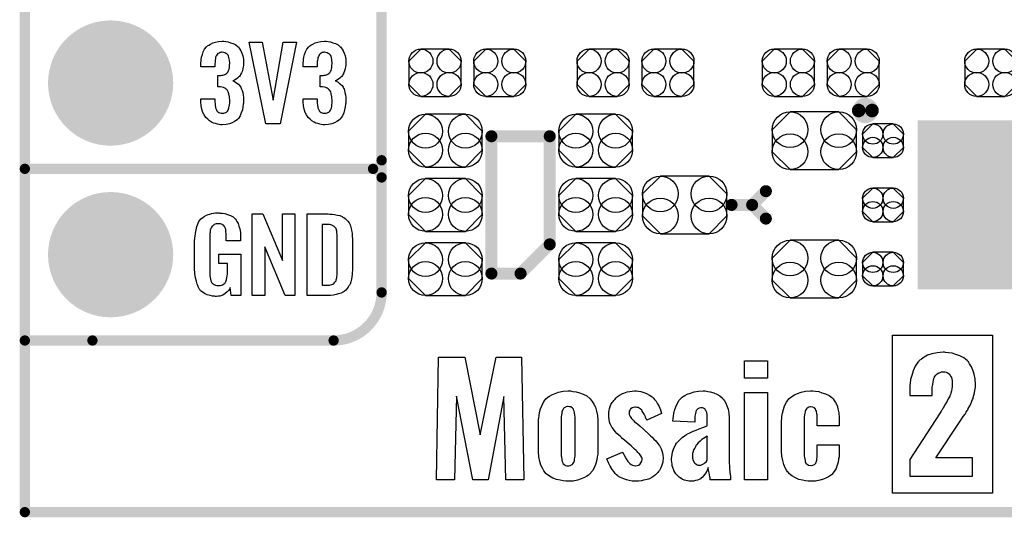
# Model space of a CAD drawing. Extents: x -0.07 to 0.95, y -0.15 to 2.1.
# Tile 1 of 14: x -0.05 to 0.52, y -0.15 to 0.14. Entities that reach past the tile are written whole.
import ezdxf

# ---------------------------------------------------------------- set-up
doc = ezdxf.new("R2010")
doc.units = 0
doc.layers.get('0').update_dxf_attribs({"linetype": 'CONTINUOUS'})
for name, color, linetype in [('gko', 6, 'CONTINUOUS'), ('gto', 2, 'CONTINUOUS'), ('gts', 1, 'CONTINUOUS')]:
    doc.layers.add(name, color=color, linetype=linetype)

# ---------------------------------------------------------------- blocks, each defined once
blk = doc.blocks.new('D97')
at = {"const_width": 0.003}
blk.add_lwpolyline([(-0.0015, 0, 1), (0.0015, 0, 1)], format="xyb", close=True, dxfattribs=at)
blk = doc.blocks.new('D96')
at = {"const_width": 0.00395}
blk.add_lwpolyline([(-0.001975, 0, 1), (0.001975, 0, 1)], format="xyb", close=True, dxfattribs=at)
blk = doc.blocks.new('D98')
at = {"const_width": 0.0035}
blk.add_lwpolyline([(-0.00175, 0, 1), (0.00175, 0, 1)], format="xyb", close=True, dxfattribs=at)
blk = doc.blocks.new('D105')
blk.add_lwpolyline([(-0.0152, 0.0068), (-0.0152, -0.0068), (-0.0082, -0.0138), (0.0082, -0.0138), (0.0152, -0.0068), (0.0152, 0.0068), (0.0082, 0.0138), (-0.0082, 0.0138)], close=True)
for centre in [(-0.0082, 0.0068), (0.0082, 0.0068), (-0.0082, -0.0068), (0.0082, -0.0068)]:
    blk.add_circle(centre, 0.007)
blk = doc.blocks.new('D144')
blk.add_lwpolyline([(-0.0142, -0.0168), (0.0142, -0.0168), (0.0246, -0.0064), (0.0246, 0.0064), (0.0142, 0.0168), (-0.0142, 0.0168), (-0.0246, 0.0064), (-0.0246, -0.0064)], close=True)
for centre in [(-0.0142, 0.0064), (0.0142, 0.0064), (-0.0142, -0.0064), (0.0142, -0.0064)]:
    blk.add_circle(centre, 0.0104)
blk = doc.blocks.new('D145')
blk.add_lwpolyline([(0.006, 0.0098), (-0.006, 0.0098), (-0.0119, 0.0039), (-0.0119, -0.0039), (-0.006, -0.0098), (0.006, -0.0098), (0.0119, -0.0039), (0.0119, 0.0039)], close=True)
for centre in [(-0.006, 0.0039), (0.006, 0.0039), (-0.006, -0.0039), (0.006, -0.0039)]:
    blk.add_circle(centre, 0.0059)
blk = doc.blocks.new('D147')
blk.add_lwpolyline([(-0.0116, -0.0154), (0.0116, -0.0154), (0.0215, -0.0055), (0.0215, 0.0055), (0.0116, 0.0154), (-0.0116, 0.0154), (-0.0215, 0.0055), (-0.0215, -0.0055)], close=True)
for centre in [(-0.0116, 0.0055), (0.0116, 0.0055), (-0.0116, -0.0055), (0.0116, -0.0055)]:
    blk.add_circle(centre, 0.0099)
blk = doc.blocks.new('D137')
at = {"const_width": 0.0984}
blk.add_lwpolyline([(-0.0315, 0), (0.0315, 0)], dxfattribs=at)
blk = doc.blocks.new('D107')
at = {"const_width": 0.0365}
blk.add_lwpolyline([(-0.01825, 0, 1), (0.01825, 0, 1)], format="xyb", close=True, dxfattribs=at)

msp = doc.modelspace()

# ---------------------------------------------------------------- linework, layer by layer
at = {"layer": 'gko', "color": 6, "const_width": 0.006}
for points in [[(-0.05, 1.055), (-0.05, -0.15)], [(-0.05, -0.15), (0.85, -0.15)]]:
    msp.add_lwpolyline(points, dxfattribs=at)
at = {"layer": 'gto', "color": 2}
for points, const_width in [([(0.158, -0.022), (0.158, 0.722)], 0.006), ([(0.158, 0.055), (0.158, 0.145)], 0.006), ([(0.4361, 0.084), (0.4361, 0.084)], 0.007), ([(0.4439, 0.084), (0.4439, 0.084)], 0.007), ([(0.4439, 0.084), (0.4439, 0.084)], 0.007), ([(0.222, 0.069), (0.256, 0.069)], 0.007), ([(0.222, -0.011), (0.222, 0.069)], 0.007), ([(0.256, 0.006), (0.256, 0.069)], 0.007), ([(-0.05, 0.05), (0.153, 0.05)], 0.006), ([(-0.05, 0.05), (0.153, 0.05)], 0.006), ([(0.153, 0.05), (0.153, 0.05)], 0.006), ([(0.153, 0.05), (0.153, 0.05)], 0.006), ([(0.158, 0.045), (0.158, 0.045)], 0.006), ([(0.158, 0.045), (0.158, 0.045)], 0.006), ([(0.158, 0.045), (0.158, 0.045)], 0.006), ([(0.158, 0.045), (0.158, 0.045)], 0.006), ([(0.374, 0.029), (0.382, 0.037)], 0.007), ([(0.362, 0.029), (0.374, 0.029)], 0.007), ([(0.374, 0.029), (0.382, 0.021)], 0.007), ([(0.239, -0.011), (0.256, 0.006)], 0.007), ([(0.222, -0.011), (0.239, -0.011)], 0.007), ([(-0.05, -0.05), (0.13, -0.05)], 0.006), ([(-0.05, -0.05), (-0.0106, -0.05)], 0.006), ([(0.13, -0.05), (0.13, -0.05)], 0.006), ([(0.13, -0.05), (0.13, -0.05)], 0.006)]:
    msp.add_lwpolyline(points, dxfattribs=dict(at, const_width=const_width))
for points in [[(0.066, 0.1243), (0.0672, 0.1242), (0.0685, 0.124), (0.0699, 0.1235), (0.0715, 0.123), (0.073, 0.1222), (0.0743, 0.1211), (0.0745, 0.121), (0.0748, 0.1206), (0.0753, 0.1197), (0.0759, 0.1187), (0.0765, 0.1174), (0.0771, 0.1159), (0.0774, 0.1139), (0.0775, 0.1118), (0.0775, 0.1116), (0.0775, 0.1111), (0.0774, 0.1103), (0.0773, 0.1094), (0.0771, 0.1083), (0.0768, 0.1071), (0.0763, 0.106), (0.0758, 0.1049), (0.0757, 0.1048), (0.0755, 0.1044), (0.0751, 0.1039), (0.0746, 0.1034), (0.0739, 0.1028), (0.0732, 0.1023), (0.0722, 0.1017), (0.0712, 0.1013), (0.0713, 0.1013), (0.0717, 0.1012), (0.0722, 0.1009), (0.0729, 0.1005), (0.0736, 0.1), (0.0745, 0.0993), (0.0752, 0.0985), (0.0759, 0.0975), (0.0759, 0.0975), (0.0761, 0.0971), (0.0764, 0.0964), (0.0767, 0.0956), (0.077, 0.0945), (0.0772, 0.0932), (0.0774, 0.0916), (0.0775, 0.09), (0.0775, 0.0899), (0.0775, 0.0897), (0.0775, 0.0893), (0.0775, 0.0889), (0.0774, 0.0883), (0.0773, 0.0876), (0.0771, 0.0861), (0.0768, 0.0843), (0.0762, 0.0826), (0.0755, 0.0809), (0.0745, 0.0793), (0.0744, 0.0791), (0.0739, 0.0788), (0.0732, 0.0781), (0.0722, 0.0775), (0.0709, 0.0768), (0.0693, 0.0762), (0.0673, 0.0758), (0.0651, 0.0756), (0.0646, 0.0756), (0.064, 0.0757), (0.0632, 0.0758), (0.0623, 0.076), (0.0611, 0.0764), (0.06, 0.0767), (0.0589, 0.0773), (0.0577, 0.078), (0.0566, 0.079), (0.0555, 0.08), (0.0546, 0.0814), (0.0537, 0.0828), (0.0532, 0.0847), (0.0528, 0.0867), (0.0526, 0.0891), (0.0526, 0.0908), (0.0608, 0.0908), (0.0608, 0.0894), (0.0608, 0.0892), (0.0608, 0.0889), (0.0609, 0.0881), (0.061, 0.0874), (0.0612, 0.0856), (0.0615, 0.0848), (0.0618, 0.084), (0.0619, 0.084), (0.062, 0.0838), (0.0623, 0.0835), (0.0625, 0.0832), (0.063, 0.0829), (0.0636, 0.0827), (0.0644, 0.0825), (0.0652, 0.0824), (0.0656, 0.0824), (0.066, 0.0825), (0.0665, 0.0826), (0.0671, 0.0828), (0.0676, 0.0831), (0.0682, 0.0836), (0.0685, 0.0841), (0.0685, 0.0842), (0.0687, 0.0845), (0.0688, 0.085), (0.069, 0.0855), (0.0692, 0.0864), (0.0693, 0.0873), (0.0695, 0.0885), (0.0695, 0.0898), (0.0695, 0.09), (0.0695, 0.0904), (0.0694, 0.0911), (0.0693, 0.092), (0.0689, 0.0938), (0.0686, 0.0948), (0.0682, 0.0956), (0.0681, 0.0957), (0.0679, 0.096), (0.0676, 0.0963), (0.0672, 0.0966), (0.0666, 0.0971), (0.0659, 0.0974), (0.0649, 0.0976), (0.0639, 0.0978), (0.0625, 0.0978), (0.0625, 0.1044), (0.0643, 0.1044), (0.0648, 0.1045), (0.0655, 0.1046), (0.0662, 0.1048), (0.067, 0.1051), (0.0676, 0.1055), (0.0682, 0.1061), (0.0683, 0.1062), (0.0684, 0.1063), (0.0685, 0.1068), (0.0688, 0.1074), (0.0691, 0.1081), (0.0693, 0.1091), (0.0694, 0.1102), (0.0695, 0.1115), (0.0695, 0.1117), (0.0695, 0.1121), (0.0694, 0.1126), (0.0694, 0.1133), (0.069, 0.1148), (0.0688, 0.1156), (0.0685, 0.1162), (0.0685, 0.1163), (0.0683, 0.1165), (0.068, 0.1168), (0.0677, 0.1171), (0.0672, 0.1173), (0.0666, 0.1176), (0.0659, 0.1178), (0.065, 0.1179), (0.0647, 0.1179), (0.0642, 0.1178), (0.0637, 0.1177), (0.0632, 0.1174), (0.0626, 0.1172), (0.0621, 0.1167), (0.0617, 0.1161), (0.0617, 0.116), (0.0616, 0.1159), (0.0614, 0.1154), (0.0612, 0.1149), (0.0611, 0.1142), (0.061, 0.1134), (0.0609, 0.1123), (0.0608, 0.1111), (0.0608, 0.1094), (0.0526, 0.1094), (0.0526, 0.1116), (0.0526, 0.1117), (0.0526, 0.1119), (0.0526, 0.1122), (0.0527, 0.1126), (0.0528, 0.1137), (0.053, 0.1151), (0.0535, 0.1166), (0.054, 0.1182), (0.0548, 0.1197), (0.0559, 0.121), (0.0561, 0.1212), (0.0565, 0.1216), (0.0572, 0.1221), (0.0583, 0.1227), (0.0596, 0.1234), (0.0611, 0.1238), (0.0629, 0.1242), (0.065, 0.1244), (0.0656, 0.1244), (0.066, 0.1243)], [(0.0989, 0.0763), (0.0904, 0.0763), (0.0808, 0.1238), (0.0884, 0.1238), (0.0947, 0.0901), (0.1006, 0.1238), (0.1084, 0.1238), (0.0989, 0.0763)], [(0.1257, 0.1243), (0.1268, 0.1242), (0.1281, 0.124), (0.1296, 0.1235), (0.1312, 0.123), (0.1326, 0.1222), (0.1339, 0.1211), (0.1341, 0.121), (0.1345, 0.1206), (0.135, 0.1197), (0.1356, 0.1187), (0.1362, 0.1174), (0.1367, 0.1159), (0.1371, 0.1139), (0.1372, 0.1118), (0.1372, 0.1116), (0.1372, 0.1111), (0.1371, 0.1103), (0.137, 0.1094), (0.1367, 0.1083), (0.1364, 0.1071), (0.136, 0.106), (0.1354, 0.1049), (0.1353, 0.1048), (0.1351, 0.1044), (0.1348, 0.1039), (0.1342, 0.1034), (0.1336, 0.1028), (0.1328, 0.1023), (0.1319, 0.1017), (0.1309, 0.1013), (0.131, 0.1013), (0.1314, 0.1012), (0.1319, 0.1009), (0.1326, 0.1005), (0.1333, 0.1), (0.1341, 0.0993), (0.1349, 0.0985), (0.1355, 0.0975), (0.1356, 0.0975), (0.1358, 0.0971), (0.1361, 0.0964), (0.1363, 0.0956), (0.1366, 0.0945), (0.1369, 0.0932), (0.1371, 0.0916), (0.1372, 0.09), (0.1372, 0.0899), (0.1372, 0.0897), (0.1372, 0.0893), (0.1372, 0.0889), (0.1371, 0.0883), (0.137, 0.0876), (0.1368, 0.0861), (0.1364, 0.0843), (0.1359, 0.0826), (0.1351, 0.0809), (0.1341, 0.0793), (0.134, 0.0791), (0.1336, 0.0788), (0.1328, 0.0781), (0.1318, 0.0775), (0.1305, 0.0768), (0.1289, 0.0762), (0.127, 0.0758), (0.1248, 0.0756), (0.1242, 0.0756), (0.1237, 0.0757), (0.1228, 0.0758), (0.1219, 0.076), (0.1208, 0.0764), (0.1197, 0.0767), (0.1186, 0.0773), (0.1174, 0.078), (0.1163, 0.079), (0.1152, 0.08), (0.1142, 0.0814), (0.1134, 0.0828), (0.1129, 0.0847), (0.1125, 0.0867), (0.1123, 0.0891), (0.1123, 0.0908), (0.1204, 0.0908), (0.1204, 0.0894), (0.1204, 0.0892), (0.1204, 0.0889), (0.1205, 0.0881), (0.1206, 0.0874), (0.1209, 0.0856), (0.1212, 0.0848), (0.1215, 0.084), (0.1215, 0.084), (0.1216, 0.0838), (0.1219, 0.0835), (0.1222, 0.0832), (0.1227, 0.0829), (0.1233, 0.0827), (0.124, 0.0825), (0.1249, 0.0824), (0.1252, 0.0824), (0.1257, 0.0825), (0.1262, 0.0826), (0.1267, 0.0828), (0.1273, 0.0831), (0.1278, 0.0836), (0.1282, 0.0841), (0.1282, 0.0842), (0.1284, 0.0845), (0.1285, 0.085), (0.1287, 0.0855), (0.1289, 0.0864), (0.1289, 0.0873), (0.1291, 0.0885), (0.1291, 0.0898), (0.1291, 0.09), (0.1291, 0.0904), (0.129, 0.0911), (0.1289, 0.092), (0.1286, 0.0938), (0.1283, 0.0948), (0.1278, 0.0956), (0.1277, 0.0957), (0.1276, 0.096), (0.1273, 0.0963), (0.1268, 0.0966), (0.1263, 0.0971), (0.1255, 0.0974), (0.1246, 0.0976), (0.1236, 0.0978), (0.1222, 0.0978), (0.1222, 0.1044), (0.124, 0.1044), (0.1245, 0.1045), (0.1252, 0.1046), (0.1259, 0.1048), (0.1266, 0.1051), (0.1273, 0.1055), (0.1278, 0.1061), (0.1279, 0.1062), (0.128, 0.1063), (0.1282, 0.1068), (0.1285, 0.1074), (0.1288, 0.1081), (0.1289, 0.1091), (0.129, 0.1102), (0.1291, 0.1115), (0.1291, 0.1117), (0.1291, 0.1121), (0.129, 0.1126), (0.129, 0.1133), (0.1287, 0.1148), (0.1285, 0.1156), (0.1281, 0.1162), (0.1281, 0.1163), (0.1279, 0.1165), (0.1277, 0.1168), (0.1274, 0.1171), (0.1269, 0.1173), (0.1263, 0.1176), (0.1255, 0.1178), (0.1247, 0.1179), (0.1243, 0.1179), (0.1239, 0.1178), (0.1234, 0.1177), (0.1228, 0.1174), (0.1223, 0.1172), (0.1217, 0.1167), (0.1214, 0.1161), (0.1214, 0.116), (0.1213, 0.1159), (0.1211, 0.1154), (0.1209, 0.1149), (0.1208, 0.1142), (0.1206, 0.1134), (0.1205, 0.1123), (0.1204, 0.1111), (0.1204, 0.1094), (0.1123, 0.1094), (0.1123, 0.1116), (0.1123, 0.1117), (0.1123, 0.1119), (0.1123, 0.1122), (0.1124, 0.1126), (0.1125, 0.1137), (0.1127, 0.1151), (0.1131, 0.1166), (0.1137, 0.1182), (0.1144, 0.1197), (0.1155, 0.121), (0.1157, 0.1212), (0.1162, 0.1216), (0.1168, 0.1221), (0.1179, 0.1227), (0.1192, 0.1234), (0.1208, 0.1238), (0.1226, 0.1242), (0.1247, 0.1244), (0.1252, 0.1244), (0.1257, 0.1243)], [(0.0637, 0.0242), (0.0644, 0.0242), (0.065, 0.0241), (0.0665, 0.0239), (0.0682, 0.0235), (0.0698, 0.0228), (0.0714, 0.022), (0.0721, 0.0215), (0.0727, 0.0208), (0.0728, 0.0206), (0.0732, 0.0202), (0.0736, 0.0193), (0.0743, 0.0182), (0.0748, 0.0167), (0.0753, 0.015), (0.0757, 0.0129), (0.0758, 0.0105), (0.0758, 0.008), (0.0674, 0.008), (0.0674, 0.0106), (0.0674, 0.0107), (0.0674, 0.0111), (0.0674, 0.0116), (0.0674, 0.0121), (0.0672, 0.0134), (0.0672, 0.0142), (0.0671, 0.0147), (0.0671, 0.0148), (0.067, 0.015), (0.067, 0.0153), (0.0668, 0.0156), (0.0664, 0.0164), (0.0658, 0.0171), (0.0656, 0.0172), (0.0653, 0.0174), (0.065, 0.0176), (0.0646, 0.0177), (0.064, 0.0179), (0.0635, 0.0179), (0.0623, 0.0179), (0.062, 0.0179), (0.0615, 0.0179), (0.0604, 0.0175), (0.0599, 0.0172), (0.0595, 0.0168), (0.0593, 0.0167), (0.0589, 0.0161), (0.0585, 0.0153), (0.0581, 0.0142), (0.0581, 0.0141), (0.0581, 0.0139), (0.058, 0.0135), (0.058, 0.013), (0.0579, 0.0124), (0.0579, 0.0117), (0.0578, 0.0108), (0.0578, 0.0099), (0.0578, -0.01), (0.0578, -0.0102), (0.0578, -0.0106), (0.0579, -0.0114), (0.0579, -0.0123), (0.0581, -0.0132), (0.0583, -0.0142), (0.0585, -0.0153), (0.0588, -0.0161), (0.0589, -0.0162), (0.059, -0.0164), (0.0594, -0.0167), (0.0598, -0.017), (0.0603, -0.0174), (0.0611, -0.0178), (0.0619, -0.0179), (0.0629, -0.018), (0.0634, -0.018), (0.0639, -0.0179), (0.0646, -0.0178), (0.0652, -0.0176), (0.0659, -0.0172), (0.0665, -0.0167), (0.067, -0.016), (0.0671, -0.0159), (0.0672, -0.0156), (0.0673, -0.0151), (0.0676, -0.0144), (0.0678, -0.0135), (0.068, -0.0124), (0.0681, -0.0111), (0.0682, -0.0096), (0.0682, -0.0052), (0.0631, -0.0052), (0.0631, 0.0003), (0.0759, 0.0003), (0.0759, -0.0238), (0.0703, -0.0238), (0.0697, -0.0191), (0.0697, -0.0192), (0.0697, -0.0193), (0.0693, -0.02), (0.0687, -0.0208), (0.0679, -0.0217), (0.0668, -0.0227), (0.0654, -0.0235), (0.0637, -0.0241), (0.0627, -0.0242), (0.0617, -0.0243), (0.0611, -0.0243), (0.0606, -0.0242), (0.06, -0.0242), (0.0594, -0.0241), (0.058, -0.0238), (0.0563, -0.0233), (0.0548, -0.0226), (0.0533, -0.0216), (0.0525, -0.021), (0.052, -0.0203), (0.052, -0.0202), (0.0519, -0.0201), (0.0517, -0.0198), (0.0515, -0.0195), (0.0513, -0.0191), (0.0511, -0.0185), (0.0508, -0.0179), (0.0505, -0.0172), (0.0502, -0.0164), (0.05, -0.0154), (0.0495, -0.0134), (0.0491, -0.0109), (0.049, -0.0081), (0.049, 0.0079), (0.049, 0.008), (0.049, 0.0082), (0.049, 0.0086), (0.0491, 0.0092), (0.0491, 0.0099), (0.0492, 0.0106), (0.0494, 0.0125), (0.0498, 0.0144), (0.0503, 0.0165), (0.0511, 0.0184), (0.0515, 0.0193), (0.0521, 0.0202), (0.0521, 0.0203), (0.0523, 0.0203), (0.0526, 0.0208), (0.0535, 0.0215), (0.0546, 0.0223), (0.056, 0.023), (0.0569, 0.0234), (0.0578, 0.0237), (0.0588, 0.024), (0.06, 0.0241), (0.0612, 0.0243), (0.0633, 0.0243), (0.0637, 0.0242)], [(0.1074, -0.0238), (0.1017, -0.0238), (0.09, 0.0046), (0.09, -0.0238), (0.0826, -0.0238), (0.0826, 0.0238), (0.0887, 0.0238), (0.1003, -0.0034), (0.1003, 0.0238), (0.1074, 0.0238), (0.1074, -0.0238)], [(0.1278, 0.0237), (0.1291, 0.0236), (0.1306, 0.0234), (0.1321, 0.0231), (0.1336, 0.0228), (0.1349, 0.0222), (0.1351, 0.0221), (0.1354, 0.0219), (0.136, 0.0216), (0.1367, 0.021), (0.1375, 0.0203), (0.1383, 0.0195), (0.139, 0.0185), (0.1396, 0.0174), (0.1397, 0.0172), (0.1398, 0.0168), (0.14, 0.0161), (0.1403, 0.0152), (0.1405, 0.014), (0.1408, 0.0125), (0.1409, 0.0108), (0.141, 0.009), (0.141, -0.0083), (0.141, -0.0084), (0.141, -0.0086), (0.141, -0.0089), (0.141, -0.0093), (0.1409, -0.0103), (0.1408, -0.0115), (0.1406, -0.0129), (0.1404, -0.0143), (0.14, -0.0158), (0.1396, -0.0171), (0.1395, -0.0173), (0.1393, -0.0177), (0.1389, -0.0182), (0.1385, -0.019), (0.1378, -0.0198), (0.1371, -0.0206), (0.1361, -0.0214), (0.135, -0.0221), (0.1348, -0.0222), (0.1344, -0.0224), (0.1337, -0.0227), (0.1326, -0.0229), (0.1314, -0.0232), (0.1299, -0.0235), (0.1281, -0.0237), (0.1262, -0.0238), (0.1146, -0.0238), (0.1146, 0.0238), (0.1268, 0.0238), (0.1278, 0.0237)], [(0.1269, 0.0176), (0.1233, 0.0176), (0.1233, -0.0178), (0.1265, -0.0178), (0.127, -0.0177), (0.1276, -0.0177), (0.1289, -0.0173), (0.1296, -0.0171), (0.1302, -0.0167), (0.1302, -0.0167), (0.1303, -0.0166), (0.1308, -0.016), (0.1314, -0.0152), (0.1315, -0.0146), (0.1317, -0.014), (0.1317, -0.0139), (0.1318, -0.0136), (0.1318, -0.0132), (0.1319, -0.0127), (0.132, -0.0119), (0.132, -0.011), (0.1321, -0.0099), (0.1321, -0.0087), (0.1321, 0.0095), (0.1321, 0.0097), (0.1321, 0.0101), (0.1321, 0.0106), (0.1321, 0.0113), (0.1319, 0.0129), (0.1318, 0.0137), (0.1317, 0.0143), (0.1317, 0.0144), (0.1316, 0.0146), (0.1315, 0.0149), (0.1314, 0.0153), (0.1308, 0.0161), (0.1304, 0.0165), (0.13, 0.0167), (0.1299, 0.0167), (0.1297, 0.0168), (0.1294, 0.017), (0.1289, 0.0172), (0.1284, 0.0173), (0.1277, 0.0175), (0.1269, 0.0176)], [(0.5142, -0.139), (0.4559, -0.139), (0.4559, -0.0468), (0.5142, -0.0468), (0.5142, -0.139)], [(0.4861, -0.0568), (0.4853, -0.0568), (0.4818, -0.0571), (0.4788, -0.0578), (0.4763, -0.0586), (0.4742, -0.0597), (0.4727, -0.0608), (0.4714, -0.0617), (0.4709, -0.0624), (0.4706, -0.0627), (0.4691, -0.065), (0.4678, -0.0676), (0.467, -0.0703), (0.4664, -0.0728), (0.4661, -0.0751), (0.466, -0.0761), (0.466, -0.0769), (0.4659, -0.0776), (0.4659, -0.0821), (0.479, -0.0821), (0.479, -0.0789), (0.479, -0.0771), (0.4793, -0.0756), (0.4795, -0.0742), (0.4797, -0.0731), (0.48, -0.0722), (0.4802, -0.0717), (0.4804, -0.0713), (0.4804, -0.0711), (0.4811, -0.0701), (0.4818, -0.0695), (0.4828, -0.0689), (0.4836, -0.0686), (0.4843, -0.0683), (0.485, -0.0682), (0.4856, -0.0682), (0.4864, -0.0683), (0.4872, -0.0685), (0.4883, -0.069), (0.489, -0.0697), (0.4893, -0.0699), (0.4893, -0.07), (0.4897, -0.0707), (0.4902, -0.0715), (0.4906, -0.0733), (0.4907, -0.074), (0.4907, -0.0747), (0.4907, -0.0751), (0.4907, -0.0753), (0.4907, -0.0768), (0.4904, -0.0782), (0.4902, -0.0794), (0.4899, -0.0806), (0.4896, -0.0815), (0.4893, -0.0822), (0.4892, -0.0826), (0.489, -0.0828), (0.4883, -0.084), (0.4877, -0.0854), (0.4868, -0.0868), (0.486, -0.0882), (0.4853, -0.0893), (0.4847, -0.0903), (0.4843, -0.0908), (0.4842, -0.0911), (0.4832, -0.0928), (0.4659, -0.1194), (0.4659, -0.129), (0.5024, -0.129), (0.5024, -0.1183), (0.4811, -0.1183), (0.4949, -0.0976), (0.4961, -0.0958), (0.4971, -0.0942), (0.4981, -0.0929), (0.4988, -0.0918), (0.4993, -0.0908), (0.4997, -0.0903), (0.4999, -0.0899), (0.5, -0.0897), (0.5013, -0.0875), (0.5021, -0.0854), (0.5025, -0.0844), (0.5028, -0.0838), (0.5029, -0.0833), (0.5029, -0.0832), (0.5036, -0.0804), (0.5039, -0.0792), (0.504, -0.0781), (0.5042, -0.0771), (0.5042, -0.0756), (0.504, -0.0724), (0.5035, -0.0696), (0.5026, -0.0672), (0.5018, -0.0653), (0.5008, -0.0636), (0.5001, -0.0625), (0.4996, -0.062), (0.4993, -0.0617), (0.4974, -0.06), (0.4951, -0.0589), (0.4928, -0.0581), (0.4906, -0.0574), (0.4885, -0.0571), (0.4868, -0.057), (0.4861, -0.0568)], [(0.2409, -0.1312), (0.2304, -0.1312), (0.2293, -0.0827), (0.2201, -0.1312), (0.2111, -0.1312), (0.2017, -0.0824), (0.2005, -0.1312), (0.1899, -0.1312), (0.1911, -0.0598), (0.2065, -0.0598), (0.2154, -0.1049), (0.2247, -0.0598), (0.2396, -0.0598), (0.2409, -0.1312)], [(0.3829, -0.0719), (0.3695, -0.0719), (0.3695, -0.0619), (0.3829, -0.0619), (0.3829, -0.0719)], [(0.2695, -0.0797), (0.2715, -0.0799), (0.2734, -0.0805), (0.2755, -0.0812), (0.2776, -0.0823), (0.2794, -0.0838), (0.2795, -0.084), (0.2801, -0.0847), (0.2808, -0.0856), (0.2817, -0.087), (0.2826, -0.0888), (0.2833, -0.0911), (0.2838, -0.0937), (0.284, -0.0966), (0.284, -0.1149), (0.284, -0.1151), (0.284, -0.1153), (0.284, -0.1158), (0.284, -0.1163), (0.2837, -0.1178), (0.2834, -0.1196), (0.2829, -0.1217), (0.282, -0.1238), (0.2809, -0.1259), (0.2794, -0.1277), (0.2792, -0.1278), (0.2786, -0.1284), (0.2776, -0.1291), (0.2762, -0.1298), (0.2744, -0.1306), (0.2722, -0.1313), (0.2697, -0.1319), (0.2668, -0.132), (0.2659, -0.132), (0.2654, -0.1319), (0.2638, -0.1317), (0.262, -0.1314), (0.26, -0.1309), (0.2579, -0.1302), (0.2558, -0.1291), (0.254, -0.1277), (0.2538, -0.1274), (0.2533, -0.1269), (0.2526, -0.1259), (0.2518, -0.1244), (0.2509, -0.1226), (0.2502, -0.1205), (0.2497, -0.1178), (0.2495, -0.1149), (0.2495, -0.0966), (0.2495, -0.0965), (0.2495, -0.0962), (0.2495, -0.0958), (0.2497, -0.0952), (0.2498, -0.0937), (0.2501, -0.0919), (0.2507, -0.0898), (0.2515, -0.0877), (0.2525, -0.0856), (0.254, -0.0838), (0.2543, -0.0837), (0.2548, -0.0831), (0.2558, -0.0824), (0.2573, -0.0816), (0.2591, -0.0808), (0.2612, -0.0801), (0.2638, -0.0795), (0.2668, -0.0794), (0.2681, -0.0794), (0.2695, -0.0797)], [(0.3077, -0.0795), (0.3091, -0.0798), (0.3108, -0.0802), (0.3124, -0.0809), (0.3142, -0.0818), (0.3158, -0.0829), (0.3159, -0.083), (0.3164, -0.0836), (0.3171, -0.0843), (0.318, -0.0854), (0.3188, -0.0868), (0.3198, -0.0884), (0.3205, -0.0904), (0.3212, -0.0926), (0.3126, -0.0965), (0.3126, -0.0963), (0.3124, -0.0959), (0.3121, -0.0954), (0.3119, -0.0945), (0.311, -0.0929), (0.3099, -0.0911), (0.3098, -0.0909), (0.3096, -0.0906), (0.3088, -0.0899), (0.3076, -0.0891), (0.3067, -0.089), (0.3059, -0.0888), (0.3056, -0.0888), (0.3049, -0.089), (0.3041, -0.0892), (0.3033, -0.0898), (0.3031, -0.0899), (0.3028, -0.0904), (0.3024, -0.0912), (0.3023, -0.0922), (0.3023, -0.0923), (0.3023, -0.0924), (0.3024, -0.0931), (0.3028, -0.0942), (0.3037, -0.0955), (0.3038, -0.0956), (0.304, -0.0958), (0.3044, -0.0962), (0.3049, -0.0966), (0.3055, -0.0973), (0.3063, -0.098), (0.3074, -0.0988), (0.3085, -0.0998), (0.3133, -0.1041), (0.3134, -0.1042), (0.3139, -0.1048), (0.3148, -0.1055), (0.3158, -0.1063), (0.3167, -0.1074), (0.3178, -0.1085), (0.3188, -0.1098), (0.3198, -0.111), (0.3199, -0.1112), (0.3202, -0.1116), (0.3205, -0.1123), (0.321, -0.1131), (0.3214, -0.1142), (0.3217, -0.1155), (0.322, -0.1169), (0.3221, -0.1184), (0.3221, -0.1185), (0.3221, -0.1191), (0.322, -0.1199), (0.3219, -0.1209), (0.3216, -0.1221), (0.3212, -0.1233), (0.3206, -0.1245), (0.3199, -0.1258), (0.3198, -0.1259), (0.3195, -0.1263), (0.3191, -0.1269), (0.3184, -0.1274), (0.3176, -0.1283), (0.3166, -0.1291), (0.3155, -0.1298), (0.3142, -0.1305), (0.3141, -0.1305), (0.3135, -0.1308), (0.3128, -0.1309), (0.3119, -0.1312), (0.3106, -0.1314), (0.3094, -0.1317), (0.3078, -0.1319), (0.3062, -0.132), (0.3051, -0.132), (0.304, -0.1319), (0.3024, -0.1316), (0.3008, -0.1312), (0.2991, -0.1306), (0.2973, -0.1299), (0.2956, -0.1288), (0.2955, -0.1287), (0.2949, -0.1283), (0.2942, -0.1274), (0.2933, -0.1263), (0.2923, -0.1251), (0.2912, -0.1233), (0.2902, -0.1213), (0.2892, -0.119), (0.2985, -0.1151), (0.2985, -0.1152), (0.2987, -0.1153), (0.2988, -0.1158), (0.2991, -0.1163), (0.2997, -0.1176), (0.3005, -0.119), (0.3015, -0.1205), (0.3027, -0.1217), (0.3035, -0.1223), (0.3042, -0.1227), (0.3051, -0.1228), (0.3059, -0.123), (0.3062, -0.123), (0.3069, -0.1228), (0.3078, -0.1226), (0.3087, -0.122), (0.3088, -0.1219), (0.3092, -0.1212), (0.3096, -0.1203), (0.3098, -0.1191), (0.3098, -0.1188), (0.3096, -0.1181), (0.3091, -0.1171), (0.3087, -0.1166), (0.3081, -0.1159), (0.3081, -0.1158), (0.3078, -0.1156), (0.3074, -0.1152), (0.307, -0.1147), (0.3063, -0.114), (0.3055, -0.1133), (0.3045, -0.1123), (0.3034, -0.1113), (0.2987, -0.1073), (0.2985, -0.1072), (0.298, -0.1067), (0.2972, -0.106), (0.2963, -0.1051), (0.2952, -0.1041), (0.2942, -0.103), (0.2931, -0.1017), (0.2923, -0.1006), (0.2922, -0.1005), (0.292, -0.1001), (0.2917, -0.0994), (0.2913, -0.0985), (0.2909, -0.0974), (0.2906, -0.0961), (0.2905, -0.0947), (0.2904, -0.0931), (0.2904, -0.093), (0.2904, -0.0924), (0.2905, -0.0917), (0.2906, -0.0908), (0.2909, -0.0897), (0.2912, -0.0884), (0.2917, -0.0872), (0.2924, -0.0861), (0.2926, -0.0859), (0.2929, -0.0855), (0.2933, -0.0849), (0.294, -0.0843), (0.2947, -0.0834), (0.2956, -0.0826), (0.2966, -0.0819), (0.2978, -0.0812), (0.298, -0.0811), (0.2984, -0.0809), (0.2992, -0.0806), (0.3001, -0.0802), (0.3012, -0.0799), (0.3026, -0.0797), (0.304, -0.0795), (0.3055, -0.0794), (0.3066, -0.0794), (0.3077, -0.0795)], [(0.3481, -0.0797), (0.3496, -0.0799), (0.3516, -0.0804), (0.3534, -0.0812), (0.3552, -0.0822), (0.3567, -0.0836), (0.3568, -0.0837), (0.3573, -0.0843), (0.3579, -0.0852), (0.3586, -0.0865), (0.3593, -0.0881), (0.36, -0.0901), (0.3604, -0.0924), (0.3606, -0.0949), (0.3606, -0.1187), (0.3606, -0.119), (0.3606, -0.1195), (0.3606, -0.1203), (0.3606, -0.1216), (0.3607, -0.1228), (0.3607, -0.1242), (0.361, -0.127), (0.361, -0.1271), (0.3611, -0.1276), (0.3611, -0.1281), (0.3613, -0.1288), (0.3614, -0.1302), (0.3614, -0.1308), (0.3614, -0.1312), (0.3496, -0.1312), (0.3496, -0.131), (0.3495, -0.1308), (0.3495, -0.1301), (0.3493, -0.1294), (0.3492, -0.1283), (0.3489, -0.127), (0.3486, -0.1256), (0.3484, -0.1239), (0.3484, -0.1241), (0.3482, -0.1245), (0.348, -0.1252), (0.3475, -0.126), (0.3471, -0.1269), (0.3464, -0.1278), (0.3457, -0.1288), (0.3448, -0.1298), (0.3446, -0.1299), (0.3443, -0.1301), (0.3438, -0.1305), (0.3431, -0.1309), (0.3421, -0.1313), (0.341, -0.1316), (0.3399, -0.1319), (0.3385, -0.132), (0.338, -0.132), (0.3373, -0.1319), (0.3364, -0.1317), (0.3345, -0.1313), (0.3334, -0.1309), (0.3324, -0.1303), (0.3323, -0.1302), (0.332, -0.1301), (0.3314, -0.1296), (0.3309, -0.1291), (0.3296, -0.1277), (0.3284, -0.1258), (0.3284, -0.1256), (0.3281, -0.1252), (0.328, -0.1246), (0.3277, -0.1239), (0.3274, -0.123), (0.3273, -0.122), (0.327, -0.1198), (0.327, -0.1195), (0.327, -0.1188), (0.3271, -0.1178), (0.3273, -0.1165), (0.3276, -0.1151), (0.3281, -0.1134), (0.3287, -0.1119), (0.3295, -0.1105), (0.3296, -0.1103), (0.3299, -0.1099), (0.3305, -0.1092), (0.3313, -0.1084), (0.3321, -0.1076), (0.3332, -0.1066), (0.3345, -0.1056), (0.3357, -0.1048), (0.3359, -0.1047), (0.3364, -0.1044), (0.3373, -0.104), (0.3384, -0.1035), (0.3396, -0.1029), (0.3413, -0.1022), (0.3431, -0.1015), (0.3452, -0.1006), (0.3478, -0.0997), (0.3478, -0.0948), (0.3478, -0.0947), (0.3478, -0.0944), (0.3478, -0.0938), (0.3477, -0.0933), (0.3475, -0.092), (0.347, -0.0908), (0.347, -0.0906), (0.3468, -0.0905), (0.3464, -0.0899), (0.3456, -0.0895), (0.345, -0.0892), (0.3441, -0.0892), (0.3432, -0.0894), (0.3424, -0.0898), (0.3416, -0.0905), (0.3414, -0.0908), (0.3412, -0.0915), (0.3409, -0.0926), (0.3406, -0.0941), (0.3405, -0.0976), (0.3278, -0.097), (0.328, -0.0954), (0.328, -0.0952), (0.328, -0.0949), (0.3281, -0.0945), (0.3281, -0.094), (0.3284, -0.0926), (0.3288, -0.0908), (0.3295, -0.0887), (0.3303, -0.0868), (0.3314, -0.0848), (0.333, -0.0833), (0.3332, -0.0831), (0.3338, -0.0827), (0.3348, -0.082), (0.3362, -0.0813), (0.338, -0.0806), (0.3402, -0.0799), (0.3427, -0.0795), (0.3455, -0.0794), (0.3467, -0.0794), (0.3481, -0.0797)], [(0.3829, -0.1312), (0.3696, -0.1312), (0.3696, -0.0802), (0.3829, -0.0802), (0.3829, -0.1312)], [(0.411, -0.0795), (0.4128, -0.0798), (0.4147, -0.0804), (0.4168, -0.0811), (0.4189, -0.082), (0.4205, -0.0833), (0.4207, -0.0834), (0.4212, -0.084), (0.4219, -0.0849), (0.4226, -0.0862), (0.4235, -0.0879), (0.424, -0.0898), (0.4246, -0.0922), (0.4247, -0.0949), (0.4247, -0.0998), (0.4119, -0.0998), (0.4119, -0.0945), (0.4119, -0.0944), (0.4119, -0.094), (0.4119, -0.0934), (0.4118, -0.0927), (0.4115, -0.0912), (0.4112, -0.0905), (0.411, -0.0899), (0.4108, -0.0898), (0.4103, -0.0892), (0.4094, -0.0888), (0.4082, -0.0887), (0.4079, -0.0887), (0.4071, -0.0888), (0.4061, -0.0894), (0.4057, -0.0898), (0.4053, -0.0904), (0.4051, -0.0906), (0.405, -0.0911), (0.4049, -0.0916), (0.4047, -0.0923), (0.4046, -0.0933), (0.4044, -0.0944), (0.4044, -0.0958), (0.4044, -0.1159), (0.4044, -0.116), (0.4044, -0.1166), (0.4044, -0.1173), (0.4046, -0.1181), (0.4049, -0.1199), (0.405, -0.1208), (0.4053, -0.1215), (0.4054, -0.1217), (0.406, -0.1221), (0.4069, -0.1226), (0.4082, -0.1228), (0.4085, -0.1228), (0.4093, -0.1227), (0.4103, -0.1223), (0.4111, -0.1215), (0.4112, -0.1212), (0.4114, -0.1209), (0.4115, -0.1203), (0.4117, -0.1198), (0.4118, -0.119), (0.4119, -0.1181), (0.4119, -0.117), (0.4119, -0.1108), (0.4247, -0.1108), (0.4247, -0.1165), (0.4247, -0.1166), (0.4247, -0.1167), (0.4247, -0.1171), (0.4247, -0.1177), (0.4244, -0.1191), (0.4242, -0.1208), (0.4236, -0.1227), (0.4229, -0.1246), (0.4218, -0.1264), (0.4204, -0.1281), (0.4203, -0.1283), (0.4196, -0.1287), (0.4186, -0.1294), (0.4174, -0.1301), (0.4155, -0.1308), (0.4135, -0.1314), (0.411, -0.1319), (0.4081, -0.132), (0.4072, -0.132), (0.4067, -0.1319), (0.4051, -0.1317), (0.4033, -0.1314), (0.4013, -0.1309), (0.3992, -0.1301), (0.3972, -0.1289), (0.3954, -0.1274), (0.3953, -0.1271), (0.3947, -0.1266), (0.394, -0.1255), (0.3933, -0.1241), (0.3925, -0.1223), (0.3918, -0.1199), (0.3913, -0.1174), (0.3911, -0.1144), (0.3911, -0.0972), (0.3911, -0.097), (0.3911, -0.0967), (0.3911, -0.0963), (0.3913, -0.0958), (0.3914, -0.0942), (0.3917, -0.0923), (0.3922, -0.0902), (0.3929, -0.088), (0.394, -0.0859), (0.3954, -0.084), (0.3956, -0.0838), (0.3963, -0.0833), (0.3972, -0.0826), (0.3986, -0.0816), (0.4004, -0.0808), (0.4026, -0.0801), (0.4051, -0.0795), (0.4081, -0.0794), (0.4094, -0.0794), (0.411, -0.0795)], [(0.2668, -0.0884), (0.2663, -0.0884), (0.2655, -0.0887), (0.2644, -0.0892), (0.264, -0.0897), (0.2636, -0.0904), (0.2636, -0.0905), (0.2634, -0.0906), (0.2633, -0.0911), (0.2631, -0.0917), (0.263, -0.0924), (0.2629, -0.0934), (0.2627, -0.0945), (0.2627, -0.0958), (0.2627, -0.1159), (0.2627, -0.116), (0.2627, -0.1165), (0.2627, -0.1171), (0.2629, -0.1178), (0.2631, -0.1196), (0.2633, -0.1205), (0.2636, -0.1213), (0.2636, -0.1215), (0.2637, -0.1216), (0.2643, -0.1221), (0.2652, -0.1228), (0.2659, -0.123), (0.2668, -0.1231), (0.2672, -0.1231), (0.268, -0.1228), (0.2691, -0.1223), (0.2695, -0.1219), (0.2699, -0.1213), (0.2699, -0.1212), (0.2701, -0.121), (0.2702, -0.1205), (0.2704, -0.1199), (0.2705, -0.1192), (0.2706, -0.1183), (0.2708, -0.1171), (0.2708, -0.1159), (0.2708, -0.0958), (0.2708, -0.0956), (0.2708, -0.0952), (0.2708, -0.0945), (0.2706, -0.0937), (0.2705, -0.092), (0.2702, -0.0911), (0.2699, -0.0904), (0.2699, -0.0902), (0.2698, -0.0901), (0.2693, -0.0894), (0.2683, -0.0887), (0.2676, -0.0886), (0.2668, -0.0884)], [(0.3478, -0.1058), (0.3477, -0.1059), (0.3473, -0.106), (0.3466, -0.1065), (0.3456, -0.107), (0.3446, -0.1077), (0.3437, -0.1087), (0.3425, -0.1097), (0.3416, -0.1108), (0.3414, -0.1109), (0.3412, -0.1113), (0.3409, -0.1119), (0.3405, -0.1127), (0.3399, -0.1137), (0.3396, -0.1147), (0.3393, -0.1158), (0.3392, -0.117), (0.3392, -0.1171), (0.3392, -0.1174), (0.3392, -0.118), (0.3393, -0.1185), (0.3396, -0.1199), (0.3403, -0.1212), (0.3405, -0.1215), (0.3412, -0.1219), (0.342, -0.1224), (0.3425, -0.1226), (0.3432, -0.1227), (0.3435, -0.1227), (0.3441, -0.1226), (0.3448, -0.1223), (0.3457, -0.1219), (0.346, -0.1217), (0.3464, -0.1212), (0.3471, -0.1206), (0.3478, -0.1198), (0.3478, -0.1058)]]:
    msp.add_lwpolyline(points, dxfattribs=at)
for points, const_width in [([(0.4439, 0.084, 1), (0.4361, 0.084)], 0.007), ([(0.4361, 0.084, 1), (0.4439, 0.084)], 0.007), ([(0.153, 0.05, 0.414214), (0.158, 0.055)], 0.006), ([(0.158, 0.045, 0.414214), (0.153, 0.05)], 0.006), ([(0.158, 0.045, 0.414214), (0.153, 0.05)], 0.006), ([(0.13, -0.05, 0.414214), (0.158, -0.022)], 0.006)]:
    msp.add_lwpolyline(points, format="xyb", dxfattribs=dict(at, const_width=const_width))

# ---------------------------------------------------------------- block references
at = {"layer": 'gko'}
msp.add_blockref('D97', (-0.05, -0.15), dxfattribs=at)
msp.add_blockref('D97', (-0.05, -0.15), dxfattribs=at)
at = {"layer": 'gto'}
for name, p in [('D96', (0.4361, 0.084)), ('D96', (0.4361, 0.084)), ('D96', (0.4439, 0.084)), ('D96', (0.4439, 0.084)), ('D96', (0.4439, 0.084)), ('D96', (0.4439, 0.084)), ('D98', (0.222, 0.069)), ('D98', (0.222, 0.069)), ('D98', (0.256, 0.069)), ('D98', (0.256, 0.069)), ('D97', (0.158, 0.055)), ('D97', (0.158, 0.055)), ('D97', (-0.05, 0.05)), ('D97', (-0.05, 0.05)), ('D97', (0.153, 0.05)), ('D97', (0.153, 0.05)), ('D97', (0.153, 0.05)), ('D97', (0.153, 0.05)), ('D97', (0.153, 0.05)), ('D97', (0.153, 0.05)), ('D97', (0.153, 0.05)), ('D97', (0.158, 0.045)), ('D97', (0.158, 0.045)), ('D97', (0.158, 0.045)), ('D97', (0.158, 0.045)), ('D97', (0.158, 0.045)), ('D97', (0.158, 0.045)), ('D98', (0.382, 0.037)), ('D98', (0.362, 0.029)), ('D98', (0.374, 0.029)), ('D98', (0.374, 0.029)), ('D98', (0.374, 0.029)), ('D98', (0.382, 0.021)), ('D98', (0.256, 0.006)), ('D98', (0.256, 0.006)), ('D98', (0.222, -0.011)), ('D98', (0.222, -0.011)), ('D98', (0.239, -0.011)), ('D98', (0.239, -0.011)), ('D97', (0.158, -0.022)), ('D97', (0.158, -0.022)), ('D97', (-0.05, -0.05)), ('D97', (-0.05, -0.05)), ('D97', (-0.0106, -0.05)), ('D97', (0.13, -0.05)), ('D97', (0.13, -0.05)), ('D97', (0.13, -0.05)), ('D97', (0.13, -0.05))]:
    msp.add_blockref(name, p, dxfattribs=at)
at = {"layer": 'gts'}
for name, p in [('D107', (0, 0.1)), ('D105', (0.1891, 0.106)), ('D105', (0.2269, 0.106)), ('D105', (0.2871, 0.106)), ('D105', (0.3249, 0.106)), ('D105', (0.3951, 0.106)), ('D105', (0.4329, 0.106)), ('D105', (0.5131, 0.106)), ('D147', (0.1952, 0.0664)), ('D147', (0.2828, 0.0664)), ('D144', (0.4103, 0.0664)), ('D137', (0.502, 0.029)), ('D145', (0.4503, 0.0664)), ('D147', (0.1952, 0.029)), ('D147', (0.2828, 0.029)), ('D144', (0.3347, 0.029)), ('D107', (0, 0)), ('D145', (0.4503, 0.029)), ('D147', (0.1952, -0.0084)), ('D147', (0.2828, -0.0084)), ('D144', (0.4103, -0.0084)), ('D145', (0.4503, -0.0084))]:
    msp.add_blockref(name, p, dxfattribs=at)

doc.saveas('drawing.dxf')
